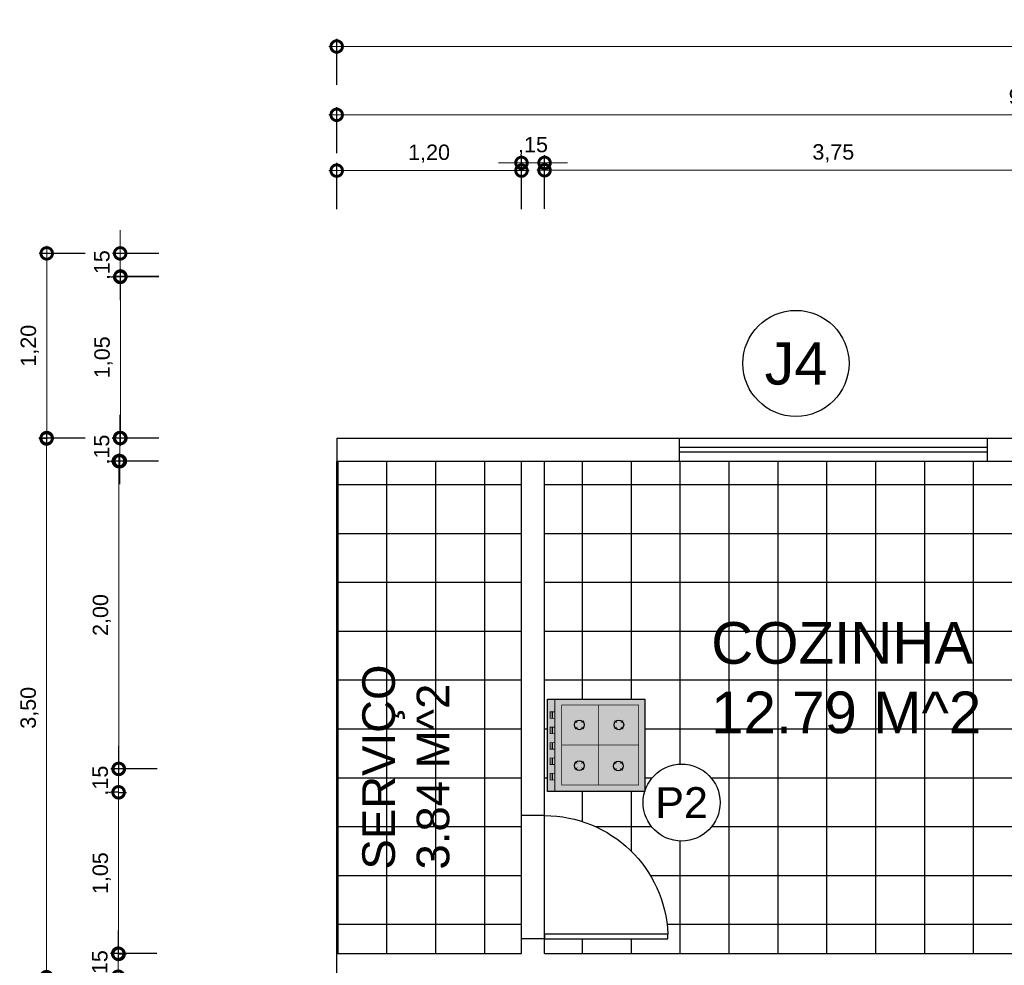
# Model space of a CAD drawing. Header units: metres. Extents: x 57.9 to 132.7, y 5.7 to 46.9.
# Tile 2 of 10: x 57.9 to 64.3, y 13.4 to 19.5. Entities that reach past the tile are written whole.
import ezdxf
from ezdxf.enums import TextEntityAlignment as Align

# ---------------------------------------------------------------- set-up
doc = ezdxf.new("R2010")
doc.units = ezdxf.units.M
doc.header["$LTSCALE"] = 0.25
for name, color, linetype in [('ARQ_ALV CT', 5, 'Continuous'), ('ARQ_PISO', 1, 'Continuous'), ('ARQ_TXT 01', 1, 'Continuous'), ('ARQ_VIDRO CT', 91, 'Continuous'), ('ARQ_VISTA 025', 30, 'Continuous'), ('SIMB_02', 2, 'Continuous'), ('SIMB_PREENCHIMENTO', 253, 'Continuous'), ('SIMB_TXT', 1, 'Continuous')]:
    doc.layers.add(name, color=color, linetype=linetype)
doc.layers.add('ARQ_CINZA 04', color=253, linetype='Continuous', lineweight=9)
doc.layers.add('ARQ_COTA_AZUL', color=5, linetype='Continuous', lineweight=20, true_color=0x0000ff)
doc.styles.add('Annot_2.0mm', font='arial.ttf', dxfattribs={"height": 2})
doc.styles.add('cota', font='arial.ttf')
doc.styles.add('SIMB', font='arial.ttf')
doc.dimstyles.new('Info 01 - annot', dxfattribs={"dimtxt": 2, "dimasz": 3, "dimexe": 1, "dimexo": 1, "dimgap": 1, "dimtad": 1, "dimzin": 4, "dimtxsty": 'cota', "dimblk": 'DOTSMALL', "dimcen": 2, "dimdle": 1, "dimclrd": 256, "dimclre": 256, "dimclrt": 1, "dimazin": 2, "dimtfac": 0.09, "dimtix": 1, "dimtmove": 2, "dimatfit": 2, "dimfxl": 5, "dimfxlon": 1, "dimtolj": 1, "dimtzin": 4, "dimlwd": -1, "dimarcsym": 1})

# ---------------------------------------------------------------- blocks, each defined once
blk = doc.blocks.new('fogão_01')
at = {"true_color": 0xffffff}
h = blk.add_hatch(color=7, dxfattribs=at)
h.dxf.hatch_style = 1
h.paths.add_polyline_path([(0, -0.3000000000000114), (-0.6319615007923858, -0.3000000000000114), (-0.6319615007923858, 0.2999999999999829), (0, 0.2999999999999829)])
blk.add_lwpolyline([(0, -0.3000000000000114), (-0.6319615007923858, -0.3000000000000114), (-0.6319615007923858, 0.2999999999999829), (0, 0.2999999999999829)], close=True)
for points, const_width in [([(-0.5848331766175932, -0.3000000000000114), (-0.5848331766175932, 0.2999999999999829)], 0.005), ([(-0.5419216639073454, 0.2614279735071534), (-0.04084545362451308, 0.2614279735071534), (-0.04084545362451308, -0.2569370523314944), (-0.5396633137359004, -0.2569370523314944), (-0.5396633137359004, 0.2614279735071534)], 0.004500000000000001), ([(-0.2997946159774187, 0.2614279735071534), (-0.2997946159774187, -0.2569370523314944)], 0.004500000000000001), ([(-0.5848331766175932, 0.2180966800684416), (-0.615119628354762, 0.2180966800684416), (-0.615119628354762, 0.1756574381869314), (-0.5848331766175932, 0.1756574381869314)], 0.005), ([(-0.4388072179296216, 0.1464722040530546), (-0.4533175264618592, 0.1609955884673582)], 0.004500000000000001), ([(-0.4119091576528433, 0.1468275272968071), (-0.3973857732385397, 0.1613378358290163)], 0.004500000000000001), ([(-0.1825838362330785, 0.1464722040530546), (-0.1970941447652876, 0.1609955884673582)], 0.004500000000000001), ([(-0.1556857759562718, 0.1468275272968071), (-0.1411623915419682, 0.1613378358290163)], 0.004500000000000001), ([(-0.5848331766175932, 0.1180966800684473), (-0.615119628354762, 0.1180966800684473), (-0.615119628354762, 0.07565743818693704), (-0.5848331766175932, 0.07565743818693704)], 0.005), ([(-0.4384518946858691, 0.1195741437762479), (-0.4529752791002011, 0.1050638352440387)], 0.004500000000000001), ([(-0.4115538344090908, 0.1199294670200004), (-0.3970435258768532, 0.1054060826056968)], 0.004500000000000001), ([(-0.182228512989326, 0.1195741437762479), (-0.1967518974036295, 0.1050638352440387)], 0.004500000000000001), ([(-0.1553304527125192, 0.1199294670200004), (-0.1408201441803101, 0.1054060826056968)], 0.004500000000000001), ([(-0.5848331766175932, 0.018096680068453), (-0.615119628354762, 0.018096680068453), (-0.615119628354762, -0.02434256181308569), (-0.5848331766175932, -0.02434256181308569)], 0.005), ([(-0.5396633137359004, 0.002245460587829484), (-0.04357123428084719, 0.002245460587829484)], 0.004500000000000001), ([(-0.5848331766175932, -0.08190331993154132), (-0.615119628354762, -0.08190331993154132), (-0.615119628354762, -0.12434256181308), (-0.5848331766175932, -0.12434256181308)], 0.005), ([(-0.4388072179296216, -0.1181667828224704), (-0.4533175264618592, -0.1036433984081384)], 0.004500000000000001), ([(-0.4119091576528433, -0.1178114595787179), (-0.3973857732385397, -0.1033011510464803)], 0.004500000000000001), ([(-0.1853096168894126, -0.1208950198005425), (-0.1998199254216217, -0.1063716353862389)], 0.004500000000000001), ([(-0.1584115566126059, -0.12053969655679), (-0.1438881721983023, -0.1060293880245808)], 0.004500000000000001), ([(-0.5848331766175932, -0.1819033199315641), (-0.615119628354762, -0.1819033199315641), (-0.615119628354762, -0.2243425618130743), (-0.5848331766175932, -0.2243425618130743)], 0.005), ([(-0.4384518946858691, -0.1450648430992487), (-0.4529752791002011, -0.1595751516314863)], 0.004500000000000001), ([(-0.4115538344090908, -0.1447095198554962), (-0.3970435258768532, -0.1592329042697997)], 0.004500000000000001), ([(-0.1849542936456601, -0.1477930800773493), (-0.1994776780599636, -0.1623033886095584)], 0.004500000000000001), ([(-0.1580562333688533, -0.1474377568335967), (-0.1435459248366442, -0.1619611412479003)], 0.004500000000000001)]:
    blk.add_lwpolyline(points, dxfattribs=dict(const_width=const_width))
for points in [[(-0.6030050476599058, 0.215065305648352), (-0.6030050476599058, 0.1756574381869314)], [(-0.6030050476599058, 0.1150653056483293), (-0.6030050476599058, 0.07565743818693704)], [(-0.6030050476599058, 0.01506530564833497), (-0.6030050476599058, -0.02434256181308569)], [(-0.6030050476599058, -0.08493469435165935), (-0.6030050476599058, -0.12434256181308)], [(-0.6030050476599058, -0.1849346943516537), (-0.6030050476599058, -0.2243425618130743)]]:
    blk.add_lwpolyline(points)
for centre in [(-0.4251805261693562, 0.1332008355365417), (-0.1689571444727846, 0.1332008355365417), (-0.4251805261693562, -0.1314381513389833), (-0.1716829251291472, -0.1341663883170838)]:
    blk.add_circle(centre, 0.03135563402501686)
blk = doc.blocks.new('p2')
at = {"layer": 'ARQ_ALV CT'}
for p, q in [((0, 0.8000000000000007), (0.1500000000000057, 0.8000000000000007)), ((0, 0), (0.1500000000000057, 0))]:
    blk.add_line(p, q, dxfattribs=at)
at = {"layer": 'ARQ_PISO'}
for p, q in [((0, 0), (0, 0.8000000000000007)), ((0.1500000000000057, 0), (0.1500000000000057, 0.8000000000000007))]:
    blk.add_line(p, q, dxfattribs=at)
blk.add_arc((0, -0.0005844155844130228), 0.8005844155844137, 90, 177.8106188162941, dxfattribs=at)
at = {"layer": 'ARQ_VISTA 025'}
blk.add_lwpolyline([(0, 0), (-0.7999999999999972, 0), (-0.7999999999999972, 0.02999999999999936), (0, 0.02999999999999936)], close=True, dxfattribs=at)
blk = doc.blocks.new('p2 invertida')
at = {"layer": 'ARQ_PISO', "xscale": -1}
blk.add_blockref('p2', (6.800621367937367, 0.4387468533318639), dxfattribs=at)
blk = doc.blocks.new('COD_ESQ')
at = {"layer": 'SIMB_02'}
blk.add_circle((0, 0), 2.5, dxfattribs=at)
at = {"layer": 'SIMB_TXT', "style": 'SIMB'}
blk.add_attdef('CDESQ', text='', height=2, dxfattribs=at).set_placement((0, 0), align=Align.MIDDLE_CENTER)
blk = doc.blocks.new('_DotSmall')
at = {"color": 0, "linetype": 'ByBlock', "const_width": 0.5}
blk.add_lwpolyline([(-0.0625, 0, 1), (0.0625, 0, 1)], format="xyb", close=True, dxfattribs=at)
blk = doc.blocks.new('*D27')
at = {"layer": 'ARQ_COTA_AZUL', "linetype": 'Continuous', "transparency": 16777216}
blk.add_line((59.94906731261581, 18.55012885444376), (61.24906731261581, 18.55012885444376), dxfattribs=at)
at = {"layer": 'ARQ_COTA_AZUL', "linetype": 'Continuous', "lineweight": -2, "transparency": 16777216}
for p, q in [((59.99906731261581, 18.30012885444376), (59.99906731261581, 18.60012885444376)), ((61.19906731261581, 18.30012885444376), (61.19906731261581, 18.60012885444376))]:
    blk.add_line(p, q, dxfattribs=at)
at = {"layer": 'ARQ_COTA_AZUL', "linetype": 'Continuous', "transparency": 16777216, "xscale": 0.15, "yscale": 0.15, "zscale": 0.15, "rotation": 180}
blk.add_blockref('_DotSmall', (59.99906731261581, 18.55012885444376), dxfattribs=at)
at = {"layer": 'ARQ_COTA_AZUL', "linetype": 'Continuous', "transparency": 16777216, "xscale": 0.15, "yscale": 0.15, "zscale": 0.15}
blk.add_blockref('_DotSmall', (61.19906731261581, 18.55012885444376), dxfattribs=at)
at = {"layer": 'ARQ_COTA_AZUL', "color": 1, "linetype": 'Continuous', "transparency": 16777216, "insert": (60.59906731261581, 18.66022435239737), "char_height": 0.1, "attachment_point": 5, "style": 'cota'}
blk.add_mtext('\\A1;1,20', dxfattribs=at)
blk = doc.blocks.new('*D28')
at = {"layer": 'ARQ_COTA_AZUL', "linetype": 'Continuous', "lineweight": -2, "transparency": 16777216}
for p, q in [((61.1990673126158, 18.35012885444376), (61.1990673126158, 18.65012885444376)), ((61.34906731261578, 18.35012885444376), (61.34906731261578, 18.65012885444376))]:
    blk.add_line(p, q, dxfattribs=at)
at = {"layer": 'ARQ_COTA_AZUL', "linetype": 'Continuous', "transparency": 16777216}
for p, q in [((61.1990673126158, 18.60012885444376), (61.0490673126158, 18.60012885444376)), ((61.1990673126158, 18.60012885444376), (61.34906731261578, 18.60012885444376)), ((61.34906731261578, 18.60012885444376), (61.49906731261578, 18.60012885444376))]:
    blk.add_line(p, q, dxfattribs=at)
at = {"layer": 'ARQ_COTA_AZUL', "linetype": 'Continuous', "transparency": 16777216, "xscale": 0.15, "yscale": 0.15, "zscale": 0.15}
blk.add_blockref('_DotSmall', (61.1990673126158, 18.60012885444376), dxfattribs=at)
at = {"layer": 'ARQ_COTA_AZUL', "linetype": 'Continuous', "transparency": 16777216, "xscale": 0.15, "yscale": 0.15, "zscale": 0.15, "rotation": 180}
blk.add_blockref('_DotSmall', (61.34906731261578, 18.60012885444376), dxfattribs=at)
at = {"layer": 'ARQ_COTA_AZUL', "color": 1, "linetype": 'Continuous', "transparency": 16777216, "insert": (61.27406731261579, 18.71022435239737), "char_height": 0.1, "attachment_point": 5, "style": 'cota'}
blk.add_mtext('\\A1;,15', dxfattribs=at)
blk = doc.blocks.new('*D29')
at = {"layer": 'ARQ_COTA_AZUL', "linetype": 'Continuous', "transparency": 16777216}
blk.add_line((61.2990673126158, 18.55227925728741), (65.1490673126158, 18.55227925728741), dxfattribs=at)
at = {"layer": 'ARQ_COTA_AZUL', "linetype": 'Continuous', "lineweight": -2, "transparency": 16777216}
for p, q in [((61.3490673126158, 18.30227925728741), (61.3490673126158, 18.60227925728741)), ((65.0990673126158, 18.30227925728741), (65.0990673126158, 18.60227925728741))]:
    blk.add_line(p, q, dxfattribs=at)
at = {"layer": 'ARQ_COTA_AZUL', "linetype": 'Continuous', "transparency": 16777216, "xscale": 0.15, "yscale": 0.15, "zscale": 0.15, "rotation": 180}
blk.add_blockref('_DotSmall', (61.3490673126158, 18.55227925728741), dxfattribs=at)
at = {"layer": 'ARQ_COTA_AZUL', "linetype": 'Continuous', "transparency": 16777216, "xscale": 0.15, "yscale": 0.15, "zscale": 0.15}
blk.add_blockref('_DotSmall', (65.0990673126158, 18.55227925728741), dxfattribs=at)
at = {"layer": 'ARQ_COTA_AZUL', "color": 1, "linetype": 'Continuous', "transparency": 16777216, "insert": (63.2240673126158, 18.66237475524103), "char_height": 0.1, "attachment_point": 5, "style": 'cota'}
blk.add_mtext('\\A1;3,75', dxfattribs=at)
blk = doc.blocks.new('*D30')
at = {"layer": 'ARQ_COTA_AZUL', "linetype": 'Continuous', "lineweight": -2, "transparency": 16777216}
for p, q in [((59.99906731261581, 18.66259597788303), (59.99906731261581, 18.96259597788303)), ((68.99906731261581, 18.66259597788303), (68.99906731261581, 18.96259597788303))]:
    blk.add_line(p, q, dxfattribs=at)
at = {"layer": 'ARQ_COTA_AZUL', "linetype": 'Continuous', "transparency": 16777216}
blk.add_line((59.94906731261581, 18.91259597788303), (69.0490673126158, 18.91259597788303), dxfattribs=at)
at = {"layer": 'ARQ_COTA_AZUL', "linetype": 'Continuous', "transparency": 16777216, "xscale": 0.15, "yscale": 0.15, "zscale": 0.15, "rotation": 180}
blk.add_blockref('_DotSmall', (59.99906731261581, 18.91259597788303), dxfattribs=at)
at = {"layer": 'ARQ_COTA_AZUL', "linetype": 'Continuous', "transparency": 16777216, "xscale": 0.15, "yscale": 0.15, "zscale": 0.15}
blk.add_blockref('_DotSmall', (68.99906731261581, 18.91259597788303), dxfattribs=at)
at = {"layer": 'ARQ_COTA_AZUL', "color": 1, "linetype": 'Continuous', "transparency": 16777216, "insert": (64.49906731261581, 19.02269147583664), "char_height": 0.1, "attachment_point": 5, "style": 'cota'}
blk.add_mtext('\\A1;9,00', dxfattribs=at)
blk = doc.blocks.new('*D42')
at = {"layer": 'ARQ_COTA_AZUL', "linetype": 'Continuous', "lineweight": -2, "transparency": 16777216}
for p, q in [((59.99906731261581, 19.10652084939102), (59.99906731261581, 19.40652084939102)), ((74.09743353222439, 19.10652084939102), (74.09743353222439, 19.40652084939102))]:
    blk.add_line(p, q, dxfattribs=at)
at = {"layer": 'ARQ_COTA_AZUL', "linetype": 'Continuous', "transparency": 16777216}
blk.add_line((74.14743353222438, 19.35652084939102), (59.94906731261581, 19.35652084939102), dxfattribs=at)
at = {"layer": 'ARQ_COTA_AZUL', "linetype": 'Continuous', "transparency": 16777216, "xscale": 0.15, "yscale": 0.15, "zscale": 0.15, "rotation": 180}
blk.add_blockref('_DotSmall', (59.99906731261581, 19.35652084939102), dxfattribs=at)
at = {"layer": 'ARQ_COTA_AZUL', "linetype": 'Continuous', "transparency": 16777216, "xscale": 0.15, "yscale": 0.15, "zscale": 0.15}
blk.add_blockref('_DotSmall', (74.09743353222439, 19.35652084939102), dxfattribs=at)
at = {"layer": 'ARQ_COTA_AZUL', "color": 1, "linetype": 'Continuous', "transparency": 16777216, "insert": (67.0482504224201, 19.46661634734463), "char_height": 0.1, "attachment_point": 5, "style": 'cota'}
blk.add_mtext('\\A1;14,10', dxfattribs=at)
blk = doc.blocks.new('*D43')
at = {"layer": 'ARQ_COTA_AZUL', "linetype": 'Continuous', "transparency": 16777216}
for p, q in [((58.59326596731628, 18.01233866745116), (58.59326596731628, 18.16233866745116)), ((58.59326596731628, 18.01233866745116), (58.59326596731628, 17.85899851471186)), ((58.59326596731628, 17.85899851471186), (58.59326596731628, 17.70899851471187))]:
    blk.add_line(p, q, dxfattribs=at)
at = {"layer": 'ARQ_COTA_AZUL', "linetype": 'Continuous', "lineweight": -2, "transparency": 16777216}
for p, q in [((58.84326596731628, 18.01233866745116), (58.54326596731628, 18.01233866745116)), ((58.84326596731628, 17.85899851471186), (58.54326596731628, 17.85899851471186))]:
    blk.add_line(p, q, dxfattribs=at)
at = {"layer": 'ARQ_COTA_AZUL', "linetype": 'Continuous', "transparency": 16777216, "xscale": 0.15, "yscale": 0.15, "zscale": 0.15}
for p, rotation in [((58.59326596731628, 18.01233866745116), 270), ((58.59326596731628, 17.85899851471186), 90)]:
    blk.add_blockref('_DotSmall', p, dxfattribs=dict(at, rotation=rotation))
at = {"layer": 'ARQ_COTA_AZUL', "color": 1, "linetype": 'Continuous', "transparency": 16777216, "insert": (58.48317046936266, 17.93566859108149), "char_height": 0.1, "attachment_point": 5, "rotation": 90, "style": 'cota'}
blk.add_mtext('\\A1;,15', dxfattribs=at)
blk = doc.blocks.new('*D44')
at = {"layer": 'ARQ_COTA_AZUL', "linetype": 'Continuous', "transparency": 16777216}
blk.add_line((58.59466206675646, 17.91233866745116), (58.59466206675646, 16.76233866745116), dxfattribs=at)
at = {"layer": 'ARQ_COTA_AZUL', "linetype": 'Continuous', "lineweight": -2, "transparency": 16777216}
for p, q in [((58.84466206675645, 17.86233866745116), (58.54466206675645, 17.86233866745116)), ((58.84466206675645, 16.81233866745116), (58.54466206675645, 16.81233866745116))]:
    blk.add_line(p, q, dxfattribs=at)
at = {"layer": 'ARQ_COTA_AZUL', "linetype": 'Continuous', "transparency": 16777216, "xscale": 0.15, "yscale": 0.15, "zscale": 0.15}
for p, rotation in [((58.59466206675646, 17.86233866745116), 90), ((58.59466206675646, 16.81233866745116), 270)]:
    blk.add_blockref('_DotSmall', p, dxfattribs=dict(at, rotation=rotation))
at = {"layer": 'ARQ_COTA_AZUL', "color": 1, "linetype": 'Continuous', "transparency": 16777216, "insert": (58.48456656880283, 17.33733866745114), "char_height": 0.1, "attachment_point": 5, "rotation": 90, "style": 'cota'}
blk.add_mtext('\\A1;1,05', dxfattribs=at)
blk = doc.blocks.new('*D45')
at = {"layer": 'ARQ_COTA_AZUL', "linetype": 'Continuous', "transparency": 16777216}
for p, q in [((58.59154769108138, 16.81233866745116), (58.59154769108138, 16.96233866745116)), ((58.59154769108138, 16.81233866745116), (58.59154769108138, 16.66233866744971)), ((58.59154769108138, 16.66233866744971), (58.59154769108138, 16.51233866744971))]:
    blk.add_line(p, q, dxfattribs=at)
at = {"layer": 'ARQ_COTA_AZUL', "linetype": 'Continuous', "lineweight": -2, "transparency": 16777216}
for p, q in [((58.84154769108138, 16.81233866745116), (58.54154769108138, 16.81233866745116)), ((58.84154769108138, 16.66233866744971), (58.54154769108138, 16.66233866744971))]:
    blk.add_line(p, q, dxfattribs=at)
at = {"layer": 'ARQ_COTA_AZUL', "linetype": 'Continuous', "transparency": 16777216, "xscale": 0.15, "yscale": 0.15, "zscale": 0.15}
for p, rotation in [((58.59154769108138, 16.81233866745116), 270), ((58.59154769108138, 16.66233866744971), 90)]:
    blk.add_blockref('_DotSmall', p, dxfattribs=dict(at, rotation=rotation))
at = {"layer": 'ARQ_COTA_AZUL', "color": 1, "linetype": 'Continuous', "transparency": 16777216, "insert": (58.48145219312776, 16.73733866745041), "char_height": 0.1, "attachment_point": 5, "rotation": 90, "style": 'cota'}
blk.add_mtext('\\A1;,15', dxfattribs=at)
blk = doc.blocks.new('*D46')
at = {"layer": 'ARQ_COTA_AZUL', "linetype": 'Continuous', "transparency": 16777216}
blk.add_line((58.58432556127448, 16.71233866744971), (58.58432556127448, 14.61233866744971), dxfattribs=at)
at = {"layer": 'ARQ_COTA_AZUL', "linetype": 'Continuous', "lineweight": -2, "transparency": 16777216}
for p, q in [((58.83432556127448, 16.66233866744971), (58.53432556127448, 16.66233866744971)), ((58.83432556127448, 14.66233866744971), (58.53432556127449, 14.66233866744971))]:
    blk.add_line(p, q, dxfattribs=at)
at = {"layer": 'ARQ_COTA_AZUL', "linetype": 'Continuous', "transparency": 16777216, "xscale": 0.15, "yscale": 0.15, "zscale": 0.15}
for p, rotation in [((58.58432556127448, 16.66233866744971), 90), ((58.58432556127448, 14.66233866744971), 270)]:
    blk.add_blockref('_DotSmall', p, dxfattribs=dict(at, rotation=rotation))
at = {"layer": 'ARQ_COTA_AZUL', "color": 1, "linetype": 'Continuous', "transparency": 16777216, "insert": (58.47423006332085, 15.66233866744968), "char_height": 0.1, "attachment_point": 5, "rotation": 90, "style": 'cota'}
blk.add_mtext('\\A1;2,00', dxfattribs=at)
blk = doc.blocks.new('*D47')
at = {"layer": 'ARQ_COTA_AZUL', "linetype": 'Continuous', "transparency": 16777216}
for p, q in [((58.58249989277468, 14.66233866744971), (58.58249989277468, 14.81233866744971)), ((58.58249989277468, 14.66233866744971), (58.58249989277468, 14.51055848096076)), ((58.58249989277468, 14.51055848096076), (58.58249989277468, 14.36055848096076))]:
    blk.add_line(p, q, dxfattribs=at)
at = {"layer": 'ARQ_COTA_AZUL', "linetype": 'Continuous', "lineweight": -2, "transparency": 16777216}
for p, q in [((58.58249989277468, 14.66233866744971), (58.53249989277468, 14.66233866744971)), ((58.58249989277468, 14.51055848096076), (58.53249989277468, 14.51055848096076))]:
    blk.add_line(p, q, dxfattribs=at)
at = {"layer": 'ARQ_COTA_AZUL', "linetype": 'Continuous', "transparency": 16777216, "xscale": 0.15, "yscale": 0.15, "zscale": 0.15}
for p, rotation in [((58.58249989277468, 14.66233866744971), 270), ((58.58249989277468, 14.51055848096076), 90)]:
    blk.add_blockref('_DotSmall', p, dxfattribs=dict(at, rotation=rotation))
at = {"layer": 'ARQ_COTA_AZUL', "color": 1, "linetype": 'Continuous', "transparency": 16777216, "insert": (58.47240439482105, 14.58644857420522), "char_height": 0.1, "attachment_point": 5, "rotation": 90, "style": 'cota'}
blk.add_mtext('\\A1;,15', dxfattribs=at)
blk = doc.blocks.new('*D48')
at = {"layer": 'ARQ_COTA_AZUL', "linetype": 'Continuous', "transparency": 16777216}
blk.add_line((58.58319794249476, 14.5599817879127), (58.58319794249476, 13.4099817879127), dxfattribs=at)
at = {"layer": 'ARQ_COTA_AZUL', "linetype": 'Continuous', "lineweight": -2, "transparency": 16777216}
for p, q in [((58.58319794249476, 14.5099817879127), (58.63319794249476, 14.5099817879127)), ((58.58319794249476, 13.4599817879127), (58.63319794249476, 13.4599817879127))]:
    blk.add_line(p, q, dxfattribs=at)
at = {"layer": 'ARQ_COTA_AZUL', "linetype": 'Continuous', "transparency": 16777216, "xscale": 0.15, "yscale": 0.15, "zscale": 0.15}
for p, rotation in [((58.58319794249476, 14.5099817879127), 90), ((58.58319794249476, 13.4599817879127), 270)]:
    blk.add_blockref('_DotSmall', p, dxfattribs=dict(at, rotation=rotation))
at = {"layer": 'ARQ_COTA_AZUL', "color": 1, "linetype": 'Continuous', "transparency": 16777216, "insert": (58.47310244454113, 13.98498178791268), "char_height": 0.1, "attachment_point": 5, "rotation": 90, "style": 'cota'}
blk.add_mtext('\\A1;1,05', dxfattribs=at)
blk = doc.blocks.new('*D49')
at = {"layer": 'ARQ_COTA_AZUL', "linetype": 'Continuous', "transparency": 16777216}
for p, q in [((58.58011041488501, 13.46233866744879), (58.58011041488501, 13.61233866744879)), ((58.58011041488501, 13.46233866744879), (58.58011041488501, 13.31233866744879)), ((58.58011041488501, 13.31233866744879), (58.58011041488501, 13.16233866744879))]:
    blk.add_line(p, q, dxfattribs=at)
at = {"layer": 'ARQ_COTA_AZUL', "linetype": 'Continuous', "lineweight": -2, "transparency": 16777216}
for p, q in [((58.83011041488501, 13.46233866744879), (58.53011041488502, 13.46233866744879)), ((58.83011041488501, 13.31233866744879), (58.53011041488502, 13.31233866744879))]:
    blk.add_line(p, q, dxfattribs=at)
at = {"layer": 'ARQ_COTA_AZUL', "linetype": 'Continuous', "transparency": 16777216, "xscale": 0.15, "yscale": 0.15, "zscale": 0.15}
for p, rotation in [((58.58011041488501, 13.46233866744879), 270), ((58.58011041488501, 13.31233866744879), 90)]:
    blk.add_blockref('_DotSmall', p, dxfattribs=dict(at, rotation=rotation))
at = {"layer": 'ARQ_COTA_AZUL', "color": 1, "linetype": 'Continuous', "transparency": 16777216, "insert": (58.47001491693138, 13.38733866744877), "char_height": 0.1, "attachment_point": 5, "rotation": 90, "style": 'cota'}
blk.add_mtext('\\A1;,15', dxfattribs=at)
blk = doc.blocks.new('*D50')
at = {"layer": 'ARQ_COTA_AZUL', "linetype": 'Continuous', "transparency": 16777216}
blk.add_line((58.11604159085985, 18.06233866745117), (58.11604159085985, 16.76233866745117), dxfattribs=at)
at = {"layer": 'ARQ_COTA_AZUL', "linetype": 'Continuous', "lineweight": -2, "transparency": 16777216}
for p, q in [((58.36604159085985, 18.01233866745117), (58.06604159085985, 18.01233866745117)), ((58.36604159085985, 16.81233866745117), (58.06604159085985, 16.81233866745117))]:
    blk.add_line(p, q, dxfattribs=at)
at = {"layer": 'ARQ_COTA_AZUL', "linetype": 'Continuous', "transparency": 16777216, "xscale": 0.15, "yscale": 0.15, "zscale": 0.15}
for p, rotation in [((58.11604159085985, 18.01233866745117), 90), ((58.11604159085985, 16.81233866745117), 270)]:
    blk.add_blockref('_DotSmall', p, dxfattribs=dict(at, rotation=rotation))
at = {"layer": 'ARQ_COTA_AZUL', "color": 1, "linetype": 'Continuous', "transparency": 16777216, "insert": (58.00594609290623, 17.41233866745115), "char_height": 0.1, "attachment_point": 5, "rotation": 90, "style": 'cota'}
blk.add_mtext('\\A1;1,20', dxfattribs=at)
blk = doc.blocks.new('*D51')
at = {"layer": 'ARQ_COTA_AZUL', "linetype": 'Continuous', "transparency": 16777216}
blk.add_line((58.11488712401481, 16.85931037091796), (58.11488712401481, 13.25931037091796), dxfattribs=at)
at = {"layer": 'ARQ_COTA_AZUL', "linetype": 'Continuous', "lineweight": -2, "transparency": 16777216}
for p, q in [((58.11488712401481, 16.80931037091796), (58.06488712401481, 16.80931037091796)), ((58.11488712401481, 13.30931037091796), (58.06488712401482, 13.30931037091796))]:
    blk.add_line(p, q, dxfattribs=at)
at = {"layer": 'ARQ_COTA_AZUL', "linetype": 'Continuous', "transparency": 16777216, "xscale": 0.15, "yscale": 0.15, "zscale": 0.15}
for p, rotation in [((58.11488712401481, 16.80931037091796), 90), ((58.11488712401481, 13.30931037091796), 270)]:
    blk.add_blockref('_DotSmall', p, dxfattribs=dict(at, rotation=rotation))
at = {"layer": 'ARQ_COTA_AZUL', "color": 1, "linetype": 'Continuous', "transparency": 16777216, "insert": (58.00479162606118, 15.05931037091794), "char_height": 0.1, "attachment_point": 5, "rotation": 90, "style": 'cota'}
blk.add_mtext('\\A1;3,50', dxfattribs=at)

msp = doc.modelspace()

# ---------------------------------------------------------------- hatches: boundary and pattern name
at = {"layer": 'SIMB_PREENCHIMENTO'}
h = msp.add_hatch(dxfattribs=at)
h.set_pattern_fill('NET', color=256, scale=0.1)
h.set_pattern_definition([(0, (0, 0), (0, 0.3175), []), (90, (0, 0), (-0.3175, 1.944126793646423e-17), [])])
h.paths.add_polyline_path([(65.09906731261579, 16.6623386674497), (61.34906731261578, 16.6623386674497), (61.3490673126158, 14.35876008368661, -0.4030653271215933), (62.14906731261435, 13.58876008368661), (62.14906731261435, 13.55876008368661), (61.34906731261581, 13.55876008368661), (61.34906731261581, 13.46233866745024), (65.85267135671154, 13.4623386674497), (65.85267135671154, 13.4923386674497), (65.05267135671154, 13.4923386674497), (65.05267135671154, 13.5223386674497, -0.4030653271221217), (65.85267135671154, 14.2923386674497), (65.85267135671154, 14.5123386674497), (65.09906731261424, 14.5123386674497)])
h.paths.add_polyline_path([(62.46007959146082, 14.59475907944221), (62.46007959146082, 14.56046044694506, -0.1220455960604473), (62.48900182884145, 14.44373588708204, -0.1220455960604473), (62.46007959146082, 14.32701132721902), (62.46007959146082, 14.29353124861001), (62.43884818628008, 14.29353124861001, -0.4993604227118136), (62.03915547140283, 14.29353124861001), (62.01792406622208, 14.29353124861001), (62.01792406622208, 14.32701132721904, -0.122045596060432), (61.98900182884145, 14.44373588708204, -0.07279843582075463), (61.99948959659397, 14.51538706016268), (61.36851558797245, 14.51538706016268), (61.36851558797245, 15.11538706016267), (62.00047708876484, 15.11538706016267), (62.00047708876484, 14.51860876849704, -0.04543630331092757), (62.01792406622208, 14.56046044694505), (62.01792406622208, 14.59475907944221), (62.0397733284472, 14.59475907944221, -0.4968004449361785), (62.43823032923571, 14.59475907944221)], flags=16)
h.paths.add_polyline_path([(64.44515917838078, 16.04287925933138), (64.44515917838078, 16.59287925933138), (64.54515917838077, 16.59287925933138), (64.54515917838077, 16.64287925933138), (64.94515917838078, 16.64287925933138), (64.94515917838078, 16.59287925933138), (65.04515917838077, 16.59287925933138), (65.04515917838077, 16.04287925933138), (64.56515917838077, 16.04287925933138), (64.56515917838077, 16.01287925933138), (64.49515917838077, 16.01287925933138), (64.49515917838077, 16.04287925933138)], flags=16)
h.paths.add_polyline_path([(61.95963163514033, 15.07681503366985), (61.95963163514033, 14.5584500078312), (61.46081377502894, 14.5584500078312), (61.46081377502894, 15.07681503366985)], flags=0)
h.paths.add_polyline_path([(61.86287557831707, 14.94858789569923, -1), (61.80016431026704, 14.94858789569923, -1)], flags=0)
h.paths.add_polyline_path([(61.86014979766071, 14.68122067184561, -1), (61.79743852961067, 14.68122067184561, -1)], flags=0)
h.paths.add_polyline_path([(64.62999265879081, 14.2901064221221), (64.65184192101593, 14.2901064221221, -0.4968004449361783), (65.05029892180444, 14.2901064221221), (65.07214818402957, 14.2901064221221), (65.07214818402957, 14.25580778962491, -0.1220455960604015), (65.10107042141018, 14.13908322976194, -0.122045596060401), (65.07214818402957, 14.02235866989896), (65.07214818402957, 13.9888785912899), (65.0509167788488, 13.9888785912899, -0.4993604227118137), (64.65122406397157, 13.9888785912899), (64.62999265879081, 13.9888785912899), (64.62999265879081, 14.02235866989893, -0.122045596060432), (64.60107042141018, 14.13908322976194, -0.122045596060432), (64.62999265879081, 14.25580778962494)], flags=16)
h.paths.add_polyline_path([(61.6066521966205, 14.94858789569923, -1), (61.54394092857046, 14.94858789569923, -1)], flags=0)
h.paths.add_polyline_path([(61.6066521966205, 14.68394890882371, -1), (61.54394092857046, 14.68394890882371, -1)], flags=0)
h.paths.add_polyline_path([(61.41564391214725, 14.59104449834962), (61.38535746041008, 14.59104449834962), (61.38535746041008, 14.63348374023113), (61.41564391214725, 14.63348374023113), (61.41564391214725, 14.69104449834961), (61.38535746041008, 14.69104449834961), (61.38535746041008, 14.73348374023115), (61.41564391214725, 14.73348374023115), (61.41564391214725, 14.79104449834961), (61.38535746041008, 14.79104449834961), (61.38535746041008, 14.83348374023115), (61.41564391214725, 14.83348374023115), (61.41564391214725, 14.89104449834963), (61.38535746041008, 14.89104449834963), (61.38535746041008, 14.93348374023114), (61.41564391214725, 14.93348374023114), (61.41564391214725, 14.99104449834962), (61.38535746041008, 14.99104449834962), (61.38535746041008, 15.03348374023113), (61.41564391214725, 15.03348374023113)], flags=0)
h.paths.add_polyline_path([(67.34906731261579, 16.6623386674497), (65.2490673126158, 16.6623386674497), (65.24906731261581, 14.6623386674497), (67.34906731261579, 14.6623386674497), (67.34906731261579, 14.81960070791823), (66.7490673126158, 14.81960070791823), (66.7490673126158, 14.84960070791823, -0.1837190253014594), (66.92113163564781, 15.24049719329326), (66.82047618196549, 15.24049719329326, -0.2286751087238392), (66.6757004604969, 15.24049719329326), (66.52721519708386, 15.24049719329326), (66.52721519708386, 15.54049719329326), (66.6757004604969, 15.54049719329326, -0.2286751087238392), (66.82047618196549, 15.54049719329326), (66.96896144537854, 15.54049719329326), (66.96896144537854, 15.28407193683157, -0.1729453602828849), (67.34906731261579, 15.41960070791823)])
h.paths.add_polyline_path([(61.1990673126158, 16.6623386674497), (59.99906731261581, 16.6623386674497), (59.99906731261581, 13.46233866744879), (61.19906731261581, 13.46233866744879)])

# ---------------------------------------------------------------- linework, layer by layer
at = {"layer": 'ARQ_ALV CT'}
for p, q in [((59.99906731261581, 16.81233866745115), (68.99906731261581, 16.81233866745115)), ((59.99906731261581, 16.81233866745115), (59.99906731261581, 16.6623386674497)), ((59.99906731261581, 13.31233866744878), (59.99906731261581, 16.6623386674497)), ((59.99906731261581, 16.6623386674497), (62.22406731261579, 16.6623386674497)), ((61.19906731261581, 13.46233866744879), (61.1990673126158, 16.6623386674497)), ((61.34906731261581, 13.46233866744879), (61.34906731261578, 16.6623386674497)), ((61.3490673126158, 16.6623386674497), (65.09906731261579, 16.6623386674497)), ((59.99906731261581, 13.46233866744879), (61.19906731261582, 13.46233866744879)), ((61.34906731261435, 13.46233866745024), (65.85267135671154, 13.4623386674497))]:
    msp.add_line(p, q, dxfattribs=at)
at = {"layer": 'ARQ_PISO'}
for p, q in [((62.22406731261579, 16.81233866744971), (64.22406731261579, 16.81233866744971)), ((62.22406731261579, 16.81233866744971), (62.22406731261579, 16.66233866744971)), ((64.22406731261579, 16.81233866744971), (64.22406731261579, 16.66233866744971)), ((62.22406731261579, 16.66233866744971), (64.22406731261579, 16.66233866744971))]:
    msp.add_line(p, q, dxfattribs=at)
at = {"layer": 'ARQ_VIDRO CT'}
for p, q in [((62.22406731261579, 16.75233866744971), (64.22406731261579, 16.75233866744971)), ((62.22406731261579, 16.72233866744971), (64.22406731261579, 16.72233866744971)), ((62.22406731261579, 16.66233866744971), (62.22406731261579, 16.66233866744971))]:
    msp.add_line(p, q, dxfattribs=at)

# ---------------------------------------------------------------- block references
at = {"layer": 'ARQ_CINZA 04', "linetype": 'Continuous', "xscale": 0.1378835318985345, "yscale": 0.1378835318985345, "zscale": 0.1378835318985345}
msp.add_blockref('COD_ESQ', (62.98165422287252, 17.29744113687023), dxfattribs=at).add_auto_attribs({'CDESQ': 'J4'})
at = {"layer": 'ARQ_PISO'}
for name, p in [('fogão_01', (62.00047708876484, 14.81538706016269)), ('p2 invertida', (54.54844594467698, 13.12001323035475))]:
    msp.add_blockref(name, p, dxfattribs=at)
at = {"layer": 'ARQ_PISO', "xscale": 0.1, "yscale": 0.1, "zscale": 0.1}
msp.add_blockref('COD_ESQ', (62.23900182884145, 14.44373588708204), dxfattribs=at).add_auto_attribs({'CDESQ': 'P2'})

# ---------------------------------------------------------------- texts
at = {"layer": 'ARQ_TXT 01', "linetype": 'Continuous', "insert": (62.4310331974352, 15.61643277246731), "char_height": 0.270710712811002, "width": 3.143456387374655, "attachment_point": 1, "style": 'Annot_2.0mm'}
msp.add_mtext('COZINHA\\P12.79 M^ 2', dxfattribs=at)
at = {"layer": 'ARQ_TXT 01', "linetype": 'Continuous', "insert": (60.16533230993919, 14.00837325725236), "char_height": 0.2118688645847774, "width": 1.640128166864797, "attachment_point": 1, "rotation": 90, "style": 'Annot_2.0mm'}
msp.add_mtext('SERVIÇO\\P3.84 M^ 2', dxfattribs=at)

# ---------------------------------------------------------------- dimensions: what is measured, and where the dimension line sits
at = {"layer": 'ARQ_COTA_AZUL', "linetype": 'Continuous'}
for base, p1, p2, picture, middle in [((59.99906731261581, 19.35652084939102), (74.09743353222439, 18.90631580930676), (59.99906731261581, 18.90322097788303), '*D42', (67.0482504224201, 19.46661634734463)), ((68.99906731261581, 18.91259597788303), (59.99906731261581, 16.81233866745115), (68.99906731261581, 16.81233866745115), '*D30', (64.49906731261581, 19.02269147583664)), ((61.34906731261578, 18.60012885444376), (61.1990673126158, 16.6623386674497), (61.34906731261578, 16.6623386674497), '*D28', (61.27406731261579, 18.71022435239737)), ((61.19906731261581, 18.55012885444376), (59.99906731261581, 16.81233866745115), (61.19906731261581, 16.81233866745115), '*D27', (60.59906731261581, 18.66022435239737)), ((65.0990673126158, 18.55227925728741), (61.3490673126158, 16.6623386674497), (65.0990673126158, 16.6623386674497), '*D29', (63.2240673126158, 18.66237475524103))]:
    dim = msp.add_linear_dim(base=base, p1=p1, p2=p2, dimstyle='Info 01 - annot', dxfattribs=at)
    dim.commit()
    dim.dimension.update_dxf_attribs({"geometry": picture, "text_midpoint": middle})
for base, p1, p2, picture, middle in [((58.59326596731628, 17.85899851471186), (68.9990673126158, 18.01233866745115), (68.9990673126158, 17.85899851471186), '*D43', (58.48317046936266, 17.93566859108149)), ((58.11604159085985, 16.81233866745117), (58.60264096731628, 18.01233866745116), (58.60264096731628, 16.81233866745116), '*D50', (58.00594609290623, 17.41233866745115)), ((58.59466206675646, 16.81233866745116), (69.1490673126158, 17.86233866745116), (69.1490673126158, 16.81233866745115), '*D44', (58.48456656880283, 17.33733866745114)), ((58.59154769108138, 16.66233866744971), (68.99906731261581, 16.81233866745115), (68.99906731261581, 16.6623386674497), '*D45', (58.48145219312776, 16.73733866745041)), ((58.11488712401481, 13.30931037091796), (58.11604159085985, 16.80931037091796), (58.11604159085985, 13.30931037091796), '*D51', (58.00479162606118, 15.05931037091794)), ((58.58432556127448, 14.66233866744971), (59.99906731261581, 16.6623386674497), (59.99906731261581, 14.6623386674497), '*D46', (58.47423006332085, 15.66233866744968)), ((58.58249989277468, 14.51055848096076), (58.58432556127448, 14.66233866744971), (58.58432556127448, 14.51055848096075), '*D47', (58.47240439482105, 14.58644857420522)), ((58.58319794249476, 13.4599817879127), (58.58249989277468, 14.50998178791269), (58.58249989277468, 13.45998178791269), '*D48', (58.47310244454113, 13.98498178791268)), ((58.58011041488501, 13.31233866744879), (59.99906731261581, 13.46233866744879), (59.99906731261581, 13.31233866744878), '*D49', (58.47001491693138, 13.38733866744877))]:
    dim = msp.add_linear_dim(base=base, p1=p1, p2=p2, angle=90, dimstyle='Info 01 - annot', dxfattribs=at)
    dim.commit()
    dim.dimension.update_dxf_attribs({"geometry": picture, "text_midpoint": middle})

doc.saveas('drawing.dxf')
